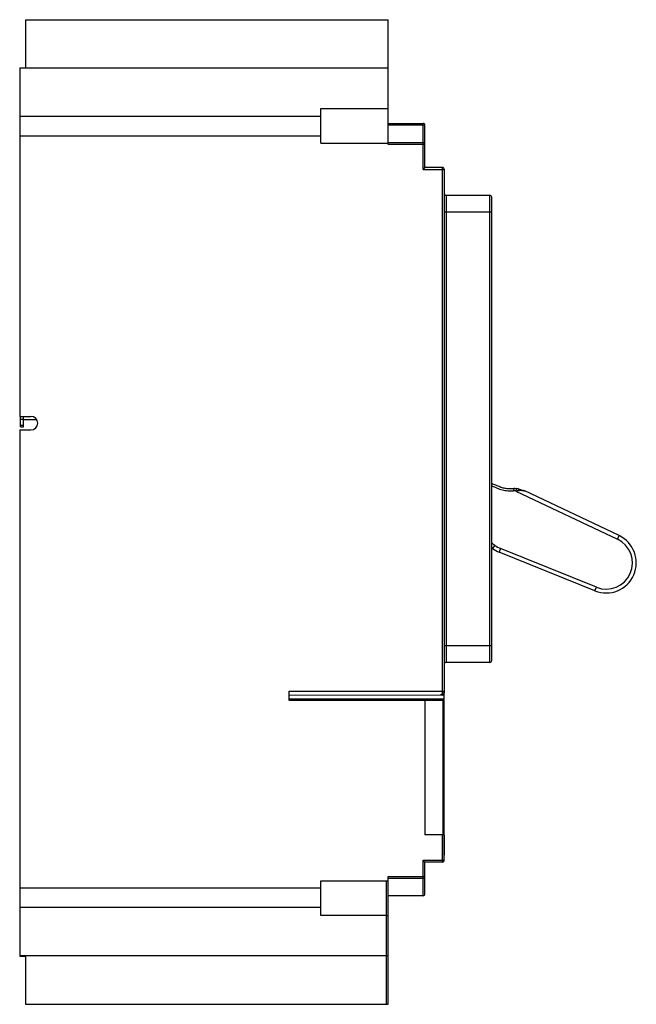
# Model space of a CAD drawing. Header units: millimetres. Extents: x 30 to 190, y 25 to 280.
import ezdxf

# ---------------------------------------------------------------- set-up
doc = ezdxf.new("R2010")
doc.units = ezdxf.units.MM
doc.header["$LTSCALE"] = 19.796745
doc.layers.get('0').update_dxf_attribs({"linetype": 'CONTINUOUS'})

msp = doc.modelspace()

# ---------------------------------------------------------------- linework, layer by layer
at = {"color": 7, "linetype": 'Continuous'}
for p, q in [((31.97, 279.72), (31.97, 267.22)), ((31.97, 279.72), (125.97, 279.72)), ((125.97, 247.38), (125.97, 279.72)), ((30.47, 267.22), (30.47, 176.97)), ((30.47, 267.22), (125.97, 267.22)), ((108.47, 247.73), (108.47, 256.73)), ((108.47, 256.73), (125.97, 256.73)), ((30.47, 254.77), (108.47, 254.77)), ((125.97, 252.88), (134.97, 252.88)), ((134.97, 240.94), (134.97, 252.88)), ((135.47, 252.38), (125.97, 252.38)), ((135.47, 241.44), (135.47, 252.38)), ((30.47, 249.68), (108.47, 249.68)), ((108.47, 247.73), (125.97, 247.73)), ((125.97, 247.88), (134.97, 247.88)), ((135.47, 247.38), (125.97, 247.38)), ((135.47, 241.44), (134.97, 240.94)), ((134.97, 240.94), (140.47, 240.94)), ((139.97, 241.44), (135.47, 241.44)), ((139.97, 105.83), (139.97, 241.44)), ((140.47, 240.94), (140.47, 105.32)), ((140.97, 234.26), (140.97, 113.28)), ((140.97, 234.26), (152.27, 234.26)), ((152.27, 113.28), (152.27, 234.26)), ((152.77, 113.78), (152.77, 233.76)), ((152.77, 229.87), (140.47, 229.87)), ((30.47, 176.97), (33.39, 176.97)), ((30.67, 174.3), (30.67, 176.97)), ((30.67, 176.3), (31.47, 176.3)), ((31.47, 174.3), (31.47, 176.97)), ((31.47, 176.22), (34.73, 176.22)), ((30.47, 173.47), (30.47, 37.22)), ((30.47, 173.47), (33.39, 173.47)), ((31.47, 174.63), (30.67, 174.63)), ((30.67, 174.3), (31.47, 174.3)), ((158.48, 158.31), (158.44, 157.71)), ((159.06, 158.26), (158.99, 157.66)), ((158.99, 157.66), (185.32, 145.2)), ((185.75, 146.1), (161.31, 157.67)), ((185.32, 145.2), (185.75, 146.1)), ((153.53, 143.59), (152.94, 142.78)), ((152.94, 142.78), (152.94, 142.78)), ((155.06, 142.73), (154.69, 141.8)), ((179.5, 131.82), (154.69, 141.8)), ((179.87, 132.74), (155.06, 142.73)), ((179.5, 131.82), (179.87, 132.74)), ((140.47, 117.68), (152.77, 117.68)), ((152.27, 113.28), (140.97, 113.28)), ((100.27, 105.83), (140.47, 105.83)), ((100.27, 103.43), (100.27, 105.83)), ((100.27, 104.83), (139.97, 104.82)), ((140.47, 103.64), (140.47, 105.31)), ((140.47, 103.73), (100.27, 103.73)), ((139.67, 103.5), (100.27, 103.5)), ((140.17, 103.43), (100.27, 103.43)), ((135.47, 103.43), (135.47, 68.63)), ((139.67, 103.64), (140.47, 103.64)), ((139.67, 103.5), (139.67, 103.64)), ((140.17, 68.63), (140.17, 103.5)), ((140.37, 103.5), (140.37, 103.64)), ((140.47, 62.05), (140.47, 103.5)), ((140.4, 68.63), (135.47, 68.63)), ((139.97, 61.55), (139.97, 68.63)), ((140.17, 68.7), (140.47, 68.7)), ((140.4, 68.63), (140.4, 63.34)), ((140.47, 68.04), (140.4, 68.04)), ((134.97, 62.05), (140.47, 62.05)), ((135.47, 61.55), (134.97, 62.05)), ((134.97, 52.84), (134.97, 62.05)), ((139.97, 61.55), (135.47, 61.55)), ((135.47, 53.34), (135.47, 61.55)), ((140.47, 63.34), (140.4, 63.34)), ((108.47, 56.71), (125.97, 56.71)), ((108.47, 47.71), (108.47, 56.71)), ((125.47, 24.72), (125.47, 56.71)), ((125.97, 57.84), (135.47, 57.84)), ((125.97, 24.72), (125.97, 57.84)), ((134.97, 57.34), (125.97, 57.34)), ((30.47, 54.89), (108.47, 54.89)), ((134.97, 52.84), (125.97, 52.84)), ((108.47, 49.79), (30.47, 49.79)), ((125.47, 47.71), (108.47, 47.71)), ((30.47, 37.34), (125.47, 37.34)), ((30.47, 37.22), (31.97, 37.22)), ((31.97, 37.22), (31.97, 24.72)), ((31.97, 24.72), (125.97, 24.72))]:
    msp.add_line(p, q, dxfattribs=at)
for centre, radius, start, end in [((134.97, 252.38), 0.5, 0, 90), ((134.97, 247.38), 0.5, 0, 90), ((139.97, 240.94), 0.5, 0, 90.0001), ((140.97, 234.76), 0.5, 180, 270), ((152.27, 233.76), 0.5, 0, 90), ((33.39, 175.22), 1.75, 270, 90), ((157.79, 147.2), 11.13, 83.4831, 86.4566), ((157.96, 148.63), 9.7, 79.8992, 83.4774), ((157.77, 146.99), 10.74, 83.5118, 86.4298), ((182.41, 139.05), 7.8, 248.0701, 64.6701), ((158.59, 150.26), 9.38, 231.5869, 232.9231), ((158.45, 150.07), 9.14, 231.5501, 232.9226), ((157.72, 149.32), 7.1, 233.8543, 248.0701), ((182.41, 139.05), 6.8, 248.0701, 64.6701), ((157.72, 149.32), 8.1, 233.8191, 248.0701), ((140.97, 112.77), 0.5, 90, 180), ((152.27, 113.78), 0.5, 270, 360), ((139.47, 105.83), 1, 270, 0.001), ((139.97, 105.32), 0.5, 270, 360), ((139.97, 62.05), 0.5, 270, 0), ((134.97, 57.84), 0.5, 270, 360), ((134.97, 53.34), 0.5, 270, 360), ((125.47, 47.21), 0.5, 0.0032, 90), ((125.47, 37.84), 0.5, 270, 360)]:
    msp.add_arc(centre, radius, start, end, dxfattribs=at)
for points, knots in [([(152.77, 159.62), (152.83, 159.59), (153.25, 159.42), (154.04, 159.11), (154.95, 158.74), (155.65, 158.5), (156.34, 158.35), (157.27, 158.33), (158.08, 158.33), (158.48, 158.31)], [0, 0, 0, 0, 0.033032, 0.226425, 0.419819, 0.516516, 0.613213, 0.806606, 1, 1, 1, 1]), ([(152.77, 158.97), (153.22, 158.79), (153.9, 158.51), (154.81, 158.16), (155.51, 157.91), (156.25, 157.77), (156.99, 157.74), (157.72, 157.74), (158.21, 157.73), (158.44, 157.71)], [0, 0, 0, 0, 0.247699, 0.372043, 0.498688, 0.627176, 0.75408, 0.878189, 1, 1, 1, 1]), ([(159.66, 158.17), (159.84, 158.14), (160.18, 158.06), (160.64, 157.92), (161.01, 157.79), (161.22, 157.7), (161.31, 157.67), (161.31, 157.67)], [0, 0, 0, 0, 0.306928, 0.586928, 0.839481, 0.999194, 1, 1, 1, 1]), ([(159.66, 158.17), (159.67, 158.17), (159.68, 158.13), (159.68, 158.06), (159.67, 157.94), (159.66, 157.86), (159.66, 157.81)], [0, 0, 0, 0, 0.079012, 0.273701, 0.593753, 1, 1, 1, 1]), ([(158.99, 157.66), (159.04, 157.68), (159.26, 157.73), (159.49, 157.78), (159.66, 157.81)], [0, 0, 0, 0, 0.252672, 1, 1, 1, 1]), ([(160.01, 157.84), (160.13, 157.85), (160.32, 157.85), (160.57, 157.83), (160.75, 157.8), (160.89, 157.78), (161.01, 157.75), (161.09, 157.73), (161.16, 157.71), (161.21, 157.7), (161.24, 157.69), (161.26, 157.68), (161.28, 157.68), (161.3, 157.67), (161.31, 157.67), (161.32, 157.66), (161.31, 157.67), (161.31, 157.67), (161.31, 157.67)], [0, 0, 0, 0, 0.280446, 0.417938, 0.553541, 0.686676, 0.752224, 0.815304, 0.879164, 0.90523, 0.930325, 0.946214, 0.963035, 0.978277, 0.987951, 0.991026, 0.992411, 1, 1, 1, 1]), ([(139.97, 105.83), (139.97, 105.69), (139.95, 105.44), (139.84, 105.12), (139.69, 104.89), (139.54, 104.83), (139.47, 104.83)], [0, 0, 0, 0, 0.340447, 0.626628, 0.840142, 1, 1, 1, 1]), ([(139.67, 103.5), (139.74, 103.5), (139.83, 103.5), (139.95, 103.5), (140.02, 103.5), (140.08, 103.5), (140.12, 103.5), (140.15, 103.5), (140.16, 103.5), (140.17, 103.5), (140.17, 103.5), (140.17, 103.5)], [0, 0, 0, 0, 0.382188, 0.555678, 0.707167, 0.831444, 0.923642, 0.956643, 0.980549, 0.995091, 1, 1, 1, 1]), ([(140.47, 103.5), (140.47, 103.5), (140.46, 103.51), (140.45, 103.5), (140.42, 103.5), (140.39, 103.5), (140.35, 103.5), (140.27, 103.5), (140.22, 103.5), (140.18, 103.5)], [0, 0, 0, 0, 0.017699, 0.069834, 0.154982, 0.271706, 0.417854, 0.590193, 1, 1, 1, 1]), ([(140.18, 69.1), (140.22, 69.1), (140.27, 69.1), (140.35, 69.1), (140.39, 69.1), (140.42, 69.1), (140.45, 69.1), (140.46, 69.11), (140.47, 69.1), (140.47, 69.1)], [0, 0, 0, 0, 0.409802, 0.582141, 0.72829, 0.845014, 0.930164, 0.9823, 1, 1, 1, 1])]:
    msp.add_open_spline(points, degree=3, knots=knots, dxfattribs=at)
for points in [[(159.66, 157.81), (159.77, 157.82), (159.89, 157.84), (160.01, 157.84)], [(153.53, 143.58), (153.26, 143.79), (153, 144.01), (152.75, 144.25)]]:
    msp.add_open_spline(points, degree=3, dxfattribs=at)

doc.saveas('drawing.dxf')
